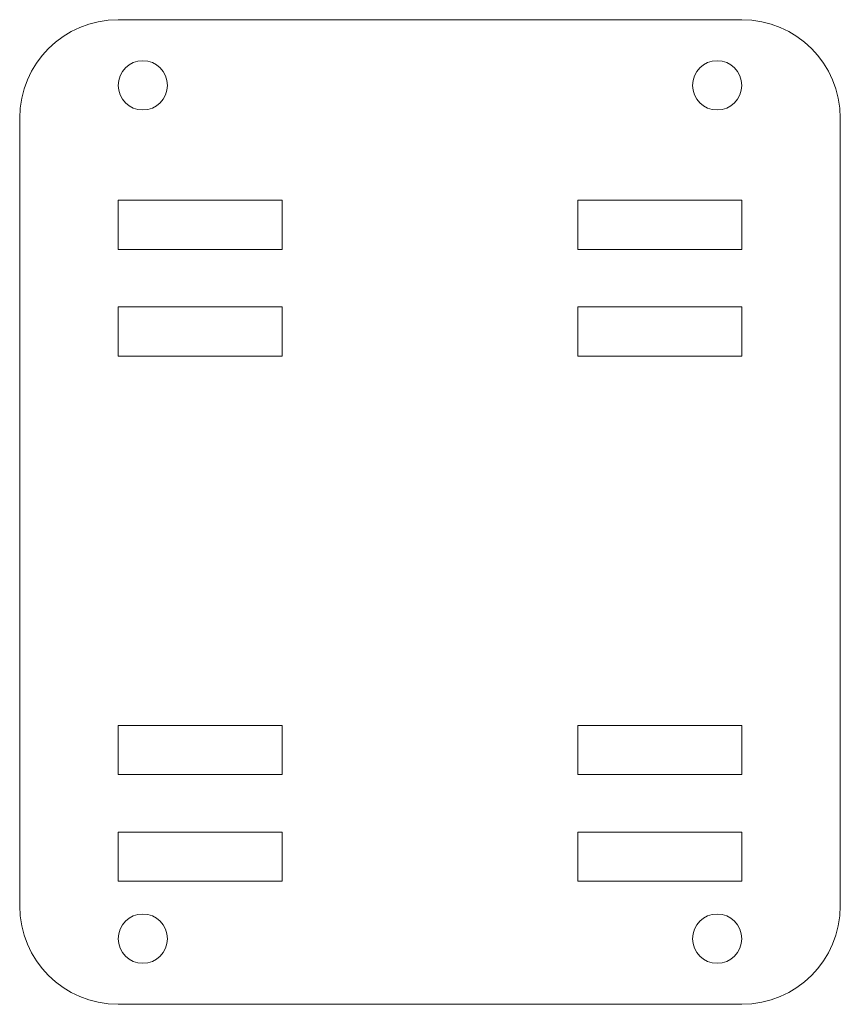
# Model space of a CAD drawing. Header units: millimetres. Extents: x -25 to 25, y -30 to 30.
import ezdxf

# ---------------------------------------------------------------- set-up
doc = ezdxf.new("R2010")
doc.units = ezdxf.units.MM

msp = doc.modelspace()

# ---------------------------------------------------------------- linework, layer by layer
at = {"color": 7, "linetype": 'Continuous', "lineweight": 15}
for p, q in [((-19, 30), (19, 30)), ((-25, -24), (-25, 24)), ((25, 24), (25, -24)), ((-9, 19), (-19, 19)), ((-19, 19), (-19, 16)), ((-9, 16), (-9, 19)), ((19, 19), (9, 19)), ((9, 19), (9, 16)), ((19, 16), (19, 19)), ((-19, 16), (-9, 16)), ((9, 16), (19, 16)), ((-9, 12.5), (-19, 12.5)), ((-19, 12.5), (-19, 9.5)), ((-9, 9.5), (-9, 12.5)), ((19, 12.5), (9, 12.5)), ((9, 12.5), (9, 9.5)), ((19, 9.5), (19, 12.5)), ((-19, 9.5), (-9, 9.5)), ((9, 9.5), (19, 9.5)), ((-9, -13), (-19, -13)), ((-19, -13), (-19, -16)), ((-9, -16), (-9, -13)), ((19, -13), (9, -13)), ((9, -13), (9, -16)), ((19, -16), (19, -13)), ((-19, -16), (-9, -16)), ((9, -16), (19, -16)), ((-9, -19.5), (-19, -19.5)), ((-19, -19.5), (-19, -22.5)), ((-9, -22.5), (-9, -19.5)), ((19, -19.5), (9, -19.5)), ((9, -19.5), (9, -22.5)), ((19, -22.5), (19, -19.5)), ((-19, -22.5), (-9, -22.5)), ((9, -22.5), (19, -22.5)), ((19, -30), (-19, -30))]:
    msp.add_line(p, q, dxfattribs=at)
for centre in [(-17.5, 26), (17.5, 26), (-17.5, -26), (17.5, -26)]:
    msp.add_circle(centre, 1.5, dxfattribs=at)
for centre, start, end in [((19, 24), 0, 90), ((-19, 24), 90, 180), ((-19, -24), 180, 270), ((19, -24), 270, 0)]:
    msp.add_arc(centre, 6, start, end, dxfattribs=at)

doc.saveas('drawing.dxf')
